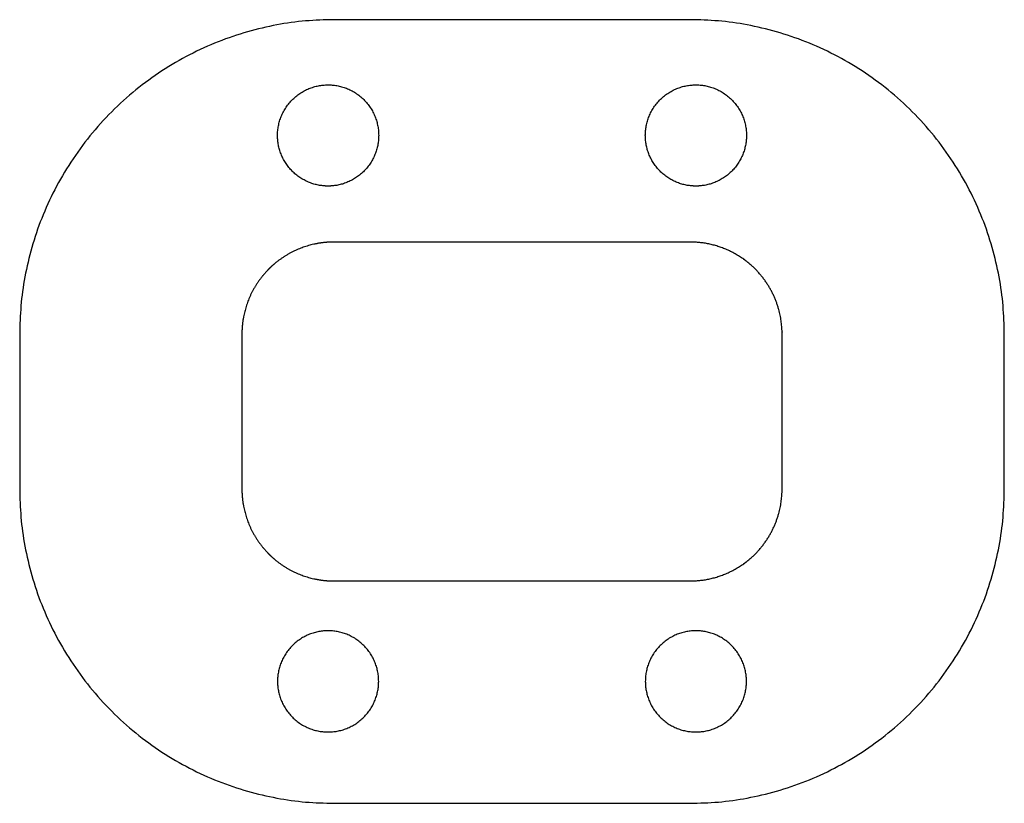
# Model space of a CAD drawing. Header units: millimetres. Extents: x -16.1 to 16.1, y -12.7 to 12.8.
import ezdxf

# ---------------------------------------------------------------- set-up
doc = ezdxf.new("R2010")
doc.units = ezdxf.units.MM
doc.header["$MEASUREMENT"] = 0
doc.layers.add('Default', color=178, linetype='Continuous', true_color=0x000000)

msp = doc.modelspace()

# ---------------------------------------------------------------- linework, layer by layer
at = {"layer": 'Default'}
for points in [[(-16.062, 0.152), (-16.062, -0.048)], [(-8.812, 0.152), (-8.812, -0.048)]]:
    msp.add_lwpolyline(points, dxfattribs=at)
for points, weights in [([(-5.812, 12.827), (-16.062, 12.827), (-16.062, 2.577)], [1, 0.707106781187, 1]), ([(16.062, 2.577), (16.062, 12.827), (5.812, 12.827)], [1, 0.707106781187, 1]), ([(-4.35, 9.052), (-4.35, 7.5), (-5.899, 7.405)], [1, 0.719603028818, 0.976073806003]), ([(7.65, 9.052), (7.65, 7.5), (6.101, 7.405)], [1, 0.719603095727, 0.976073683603]), ([(-16.062, -2.473), (-16.062, -12.723), (-5.812, -12.723)], [1, 0.707106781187, 1]), ([(5.812, -12.723), (16.062, -12.723), (16.062, -2.473)], [1, 0.707106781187, 1]), ([(-6, -10.398), (-4.35, -10.398), (-4.35, -8.748)], [0.99999992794, 0.707106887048, 0.999999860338]), ([(6, -10.398), (7.65, -10.398), (7.65, -8.748)], [0.99999992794, 0.707106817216, 1])]:
    msp.add_rational_spline(points, weights, degree=2, dxfattribs=at)
for points in [[(5.812, 12.827), (0, 12.827), (-5.812, 12.827)], [(-5.47, 5.577), (-5.641, 5.577), (-5.812, 5.577)], [(-5.452, 5.577), (-5.461, 5.577), (-5.47, 5.577)], [(-2.73, 5.577), (-4.091, 5.577), (-5.452, 5.577)], [(2.353, 5.577), (-0.189, 5.577), (-2.73, 5.577)], [(5.051, 5.577), (3.702, 5.577), (2.353, 5.577)], [(5.09, 5.577), (5.071, 5.577), (5.051, 5.577)], [(5.812, 5.577), (5.451, 5.577), (5.09, 5.577)], [(-16.062, 2.577), (-16.062, 1.364), (-16.062, 0.152)], [(-8.812, 2.577), (-8.812, 2.276), (-8.812, 1.976)], [(8.812, 0.055), (8.812, 1.316), (8.812, 2.577)], [(16.062, 0.052), (16.062, 1.314), (16.062, 2.577)], [(-8.812, 1.976), (-8.812, 1.703), (-8.812, 1.431)], [(-8.812, 1.431), (-8.812, 0.791), (-8.812, 0.152)], [(8.812, 0.052), (8.812, 0.053), (8.812, 0.055)], [(8.812, 0.048), (8.812, 0.05), (8.812, 0.052)], [(8.812, -2.473), (8.812, -1.212), (8.812, 0.048)], [(16.062, -2.473), (16.062, -1.211), (16.062, 0.052)], [(-16.062, -0.048), (-16.062, -1.261), (-16.062, -2.473)], [(-8.812, -0.048), (-8.812, -0.688), (-8.812, -1.328)], [(-8.812, -1.328), (-8.812, -1.6), (-8.812, -1.872)], [(-8.812, -1.872), (-8.812, -2.173), (-8.812, -2.473)], [(-5.812, -5.473), (-5.641, -5.473), (-5.47, -5.473)], [(-5.47, -5.473), (-5.461, -5.473), (-5.452, -5.473)], [(-5.452, -5.473), (-4.091, -5.473), (-2.73, -5.473)], [(-2.73, -5.473), (-0.189, -5.473), (2.353, -5.473)], [(2.353, -5.473), (3.702, -5.473), (5.051, -5.473)], [(5.051, -5.473), (5.071, -5.473), (5.09, -5.473)], [(5.09, -5.473), (5.451, -5.473), (5.812, -5.473)], [(-5.812, -12.723), (0, -12.723), (5.812, -12.723)]]:
    msp.add_open_spline(points, degree=2, dxfattribs=at)
for points, weights, degree, knots in [([(-6.101, 7.405), (-7.65, 7.5), (-7.65, 9.052), (-7.65, 10.702), (-6, 10.702), (-4.35, 10.702), (-4.35, 9.052)], [0.976073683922, 0.719603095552, 1, 0.707106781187, 1, 0.707106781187, 1], 2, [-7.664862, -7.664862, -7.664862, -5.183628, -5.183628, -2.591814, -2.591814, 0, 0, 0]), ([(5.899, 7.405), (4.35, 7.5), (4.35, 9.052), (4.35, 10.702), (6, 10.702), (7.65, 10.702), (7.65, 9.052)], [0.976073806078, 0.719603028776, 1, 0.707106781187, 1, 0.707106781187, 1], 2, [-7.664862, -7.664862, -7.664862, -5.183628, -5.183628, -2.591814, -2.591814, 0, 0, 0]), ([(-5.899, 7.405), (-5.95, 7.402), (-6, 7.402), (-6.05, 7.402), (-6.101, 7.405)], [0.976073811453, 0.987503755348, 1, 0.987503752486, 0.976073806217], 2, [2.4812346, 2.4812346, 2.4812346, 2.5918139, 2.5918139, 2.7023933, 2.7023933, 2.7023933]), ([(6.101, 7.405), (6.05, 7.402), (6, 7.402), (5.95, 7.402), (5.899, 7.405)], [0.976073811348, 0.987503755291, 1, 0.987503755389, 0.976073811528], 2, [2.4812346, 2.4812346, 2.4812346, 2.5918139, 2.5918139, 2.7023933, 2.7023933, 2.7023933]), ([(-5.812, 5.577), (-6.145, 5.577), (-6.48, 5.522), (-7.151, 5.286), (-7.47, 5.104), (-7.753, 4.864), (-7.833, 4.796), (-7.91, 4.724), (-7.982, 4.648), (-8.154, 4.467), (-8.591, 3.878), (-8.784, 3.187), (-8.808, 2.731), (-8.81, 2.688), (-8.811, 2.646), (-8.812, 2.604), (-8.812, 2.595), (-8.812, 2.586), (-8.812, 2.577)], [1, 0.956000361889, 0.921915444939, 0.873571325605, 0.859315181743, 0.854976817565, 0.853756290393, 0.853320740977, 0.853670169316, 0.854500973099, 0.870225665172, 0.92548349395, 0.979708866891, 0.985043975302, 0.990548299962, 0.99622184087, 0.99747299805, 0.998732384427, 1], 3, [146.539346, 146.539346, 146.539346, 146.539346, 147.86888, 147.86888, 149.198619, 149.198619, 149.198619, 149.572719, 149.572719, 149.572719, 150.462183, 152.227568, 152.227568, 152.227568, 152.40126, 152.40126, 152.40126, 152.439564, 152.439564, 152.439564, 152.439564]), ([(8.812, 2.577), (8.812, 2.602), (8.811, 2.627), (8.811, 2.659), (8.789, 3.452), (8.427, 4.298), (7.707, 4.905), (7.626, 4.966), (7.621, 4.97), (7.616, 4.973), (7.612, 4.977), (7.604, 4.983), (7.596, 4.989), (7.588, 4.995), (7.055, 5.386), (6.439, 5.577), (5.812, 5.577)], [0.999999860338, 0.99651632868, 0.993094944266, 0.988898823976, 0.894738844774, 0.844206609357, 0.855546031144, 0.857514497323, 0.857628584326, 0.857745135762, 0.857864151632, 0.858068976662, 0.85828110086, 0.858500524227, 0.873146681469, 0.920313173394, 1], 3, [127.734916, 127.734916, 127.734916, 127.734916, 127.873678, 127.873678, 127.873678, 131.475653, 131.915818, 131.915818, 131.915818, 131.941329, 131.941329, 131.941329, 131.985233, 131.985233, 131.985233, 134.915741, 134.915741, 134.915741, 134.915741]), ([(-8.812, -2.473), (-8.812, -2.483), (-8.812, -2.492), (-8.812, -2.501), (-8.811, -2.543), (-8.81, -2.585), (-8.808, -2.627), (-8.784, -3.084), (-8.591, -3.774), (-8.154, -4.364), (-7.982, -4.545), (-7.91, -4.621), (-7.833, -4.693), (-7.753, -4.761), (-7.47, -5.001), (-7.151, -5.183), (-6.48, -5.418), (-6.145, -5.473), (-5.812, -5.473)], [1, 0.998732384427, 0.99747299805, 0.99622184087, 0.990548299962, 0.985043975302, 0.979708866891, 0.92548349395, 0.870225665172, 0.854500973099, 0.853670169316, 0.853320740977, 0.853756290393, 0.854976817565, 0.859315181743, 0.873571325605, 0.921915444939, 0.956000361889, 1], 3, [97.980267, 97.980267, 97.980267, 97.980267, 98.018571, 98.018571, 98.018571, 98.192263, 98.192263, 98.192263, 99.957648, 100.847112, 100.847112, 100.847112, 101.221212, 101.221212, 101.221212, 102.550951, 102.550951, 103.880485, 103.880485, 103.880485, 103.880485]), ([(5.812, -5.473), (6.439, -5.473), (7.055, -5.283), (7.588, -4.891), (7.596, -4.885), (7.604, -4.879), (7.612, -4.873), (7.616, -4.87), (7.621, -4.866), (7.626, -4.863), (7.707, -4.802), (8.427, -4.194), (8.789, -3.348), (8.811, -2.549), (8.811, -2.524), (8.812, -2.499), (8.812, -2.473)], [1, 0.920313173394, 0.873146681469, 0.858500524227, 0.85828110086, 0.858068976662, 0.857864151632, 0.857745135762, 0.857628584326, 0.857514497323, 0.855546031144, 0.844206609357, 0.894738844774, 0.989735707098, 0.993094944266, 0.99651632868, 0.999999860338], 3, [115.50409, 115.50409, 115.50409, 115.50409, 118.434598, 118.434598, 118.434598, 118.478502, 118.478502, 118.478502, 118.504013, 118.504013, 118.504013, 118.944178, 122.556807, 122.556807, 122.556807, 122.684916, 122.684916, 122.684916, 122.684916]), ([(-4.35, -8.748), (-4.35, -7.098), (-6, -7.098), (-7.65, -7.098), (-7.65, -8.748), (-7.65, -10.398), (-6, -10.398)], [1, 0.707106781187, 1, 0.707106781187, 1, 0.707106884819, 0.999999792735], 2, [10.367256, 10.367256, 10.367256, 12.95907, 12.95907, 15.550884, 15.550884, 18.142697, 18.142697, 18.142697]), ([(7.65, -8.748), (7.65, -7.098), (6, -7.098), (4.35, -7.098), (4.35, -8.748), (4.35, -10.398), (6, -10.398)], [0.999999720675, 0.707106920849, 1, 0.707106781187, 1, 0.707106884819, 0.999999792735], 2, [10.367256, 10.367256, 10.367256, 12.959069, 12.959069, 15.550884, 15.550884, 18.142697, 18.142697, 18.142697])]:
    msp.add_rational_spline(points, weights, degree=degree, knots=knots, dxfattribs=at)

doc.saveas('drawing.dxf')
